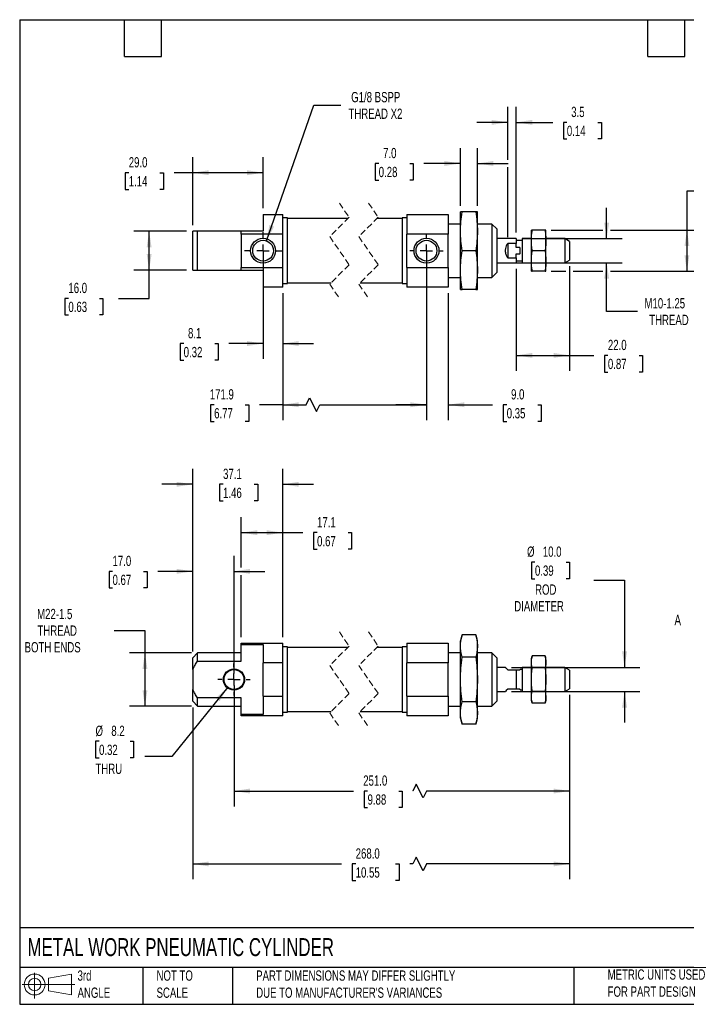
# Model space of a CAD drawing. Header units: millimetres. Extents: x 13 to 546, y 13 to 419.
# Tile 1 of 2: x 13 to 288, y 13 to 419. Entities that reach past the tile are written whole.
import ezdxf

# ---------------------------------------------------------------- set-up
doc = ezdxf.new("R2010")
doc.units = ezdxf.units.MM
doc.header["$LTSCALE"] = 2
for name, pattern in [('SLD-Center', [19.05, 15.24, -1.27, 1.27, -1.27]), ('SLD-Dashed', [1.905, 1.27, -0.635]), ('SLD-Solid', [0])]:
    doc.linetypes.add(name, pattern=pattern)
doc.layers.add('CENTER', color=40, linetype='SLD-Center')
doc.layers.add('SLD-DEFPOINTS', color=7, linetype='Continuous')
doc.layers.add('DIMENSIONS', color=140, linetype='SLD-Solid', lineweight=25)
doc.layers.add('TEXT', color=140, linetype='SLD-Solid', lineweight=25)
doc.styles.add('SLDTEXTSTYLE0', font='TXT', dxfattribs={"width": 0.7})
doc.dimstyles.new('SLDDIMSTYLE0', dxfattribs={"dimtxt": 4.316016, "dimasz": 6.604, "dimexe": 0, "dimexo": 0.0625, "dimgap": 1.079004, "dimtad": 0, "dimtih": 1, "dimtoh": 1, "dimrnd": 1e-09, "dimzin": 12, "dimdsep": 46, "dimtxsty": 'SLDTEXTSTYLE0', "dimsah": 1, "dimcen": 0.09, "dimadec": 0, "dimazin": 3, "dimtfac": 1, "dimtofl": 0, "dimtmove": 0, "dimatfit": 3, "dimfxl": 0, "dimfrac": 2, "dimtolj": 1, "dimtzin": 12, "dimarcsym": 0})
doc.dimstyles.new('SLDDIMSTYLE1', dxfattribs={"dimtxt": 4.316016, "dimasz": 6.604, "dimexe": 0, "dimexo": 0.0625, "dimgap": 1.079004, "dimtad": 0, "dimtih": 1, "dimtoh": 1, "dimrnd": 1e-09, "dimzin": 4, "dimdsep": 46, "dimtxsty": 'SLDTEXTSTYLE0', "dimsah": 1, "dimcen": 0.09, "dimadec": 0, "dimazin": 1, "dimtfac": 1, "dimtmove": 0, "dimatfit": 0, "dimfxl": 0, "dimfrac": 2, "dimtolj": 1, "dimtzin": 12, "dimarcsym": 0})
doc.dimstyles.new('SLDDIMSTYLE2', dxfattribs={"dimtxt": 4.316016, "dimasz": 6.604, "dimexe": 0, "dimexo": 0.0625, "dimgap": 1.079004, "dimtad": 0, "dimtih": 1, "dimtoh": 1, "dimrnd": 1e-09, "dimzin": 12, "dimdsep": 46, "dimtxsty": 'SLDTEXTSTYLE0', "dimsah": 1, "dimcen": 0.09, "dimadec": 0, "dimazin": 3, "dimtfac": 1, "dimtmove": 0, "dimatfit": 0, "dimfxl": 0, "dimfrac": 2, "dimtolj": 1, "dimtzin": 12, "dimarcsym": 0})
doc.dimstyles.new('SLDDIMSTYLE3', dxfattribs={"dimtxt": 4.316016, "dimasz": 6.604, "dimexe": 0, "dimexo": 0.0625, "dimgap": 1.079004, "dimtad": 0, "dimtih": 1, "dimtoh": 1, "dimrnd": 1e-09, "dimzin": 4, "dimdsep": 46, "dimtxsty": 'SLDTEXTSTYLE0', "dimsah": 1, "dimcen": 0.09, "dimadec": 0, "dimazin": 1, "dimtfac": 1, "dimtofl": 0, "dimtmove": 0, "dimatfit": 3, "dimfxl": 0, "dimfrac": 2, "dimtolj": 1, "dimtzin": 12, "dimarcsym": 0})
doc.dimstyles.new('SLDDIMSTYLE4', dxfattribs={"dimtxt": 4.316016, "dimasz": 6.604, "dimexe": 0, "dimexo": 0.0625, "dimgap": 1.079004, "dimtad": 0, "dimtih": 1, "dimtoh": 1, "dimrnd": 1e-09, "dimzin": 12, "dimdsep": 46, "dimtxsty": 'SLDTEXTSTYLE0', "dimsah": 1, "dimcen": 0, "dimadec": 0, "dimazin": 3, "dimtfac": 1, "dimtofl": 0, "dimtmove": 0, "dimatfit": 3, "dimfxl": 0, "dimfrac": 2, "dimtolj": 1, "dimtzin": 12, "dimarcsym": 0})
doc.dimstyles.new('SLDDIMSTYLE5', dxfattribs={"dimtxt": 4.316016, "dimasz": 6.604, "dimexe": 0, "dimexo": 0.0625, "dimgap": 1.079004, "dimtad": 0, "dimtih": 1, "dimtoh": 1, "dimrnd": 1e-09, "dimzin": 12, "dimdsep": 46, "dimtxsty": 'SLDTEXTSTYLE0', "dimsah": 1, "dimcen": 0, "dimadec": 0, "dimazin": 3, "dimtfac": 1, "dimtofl": 0, "dimtmove": 0, "dimatfit": 3, "dimfxl": 0, "dimfrac": 2, "dimtolj": 1, "dimtzin": 12, "dimarcsym": 0})

# ---------------------------------------------------------------- blocks, each defined once
blk = doc.blocks.new('Block11')
at = {"color": 7, "linetype": 'SLD-Solid', "lineweight": 18}
for p, q in [((5.18, 10.62), (5.18, 0)), ((10.96, 8.33), (20.35, 10.06)), ((10.96, 3.19), (10.96, 8.33)), ((20.35, 10.06), (20.35, 1.46)), ((0, 5.76), (21.75, 5.76)), ((10.96, 3.19), (20.35, 1.46))]:
    blk.add_line(p, q, dxfattribs=at)
for radius in [4.3, 2.57]:
    blk.add_circle((5.18, 5.76), radius, dxfattribs=at)
blk = doc.blocks.new('Block12')
at = {"layer": 'SLD-DEFPOINTS'}
blk.add_blockref('Block11', (0, 0), dxfattribs=at)
blk = doc.blocks.new('_D')
at = {"layer": 'DIMENSIONS'}
for p, q in [((51.66, 167.04), (64.36, 167.04)), ((64.36, 167.04), (64.36, 157.76)), ((83.55, 157.76), (58.01, 157.76)), ((64.36, 157.76), (64.36, 135.76)), ((83.55, 135.76), (58.01, 135.76))]:
    blk.add_line(p, q, dxfattribs=at)
for points in [[(64.36, 157.76), (63.34, 151.16), (65.38, 151.16)], [(64.36, 135.76), (65.38, 142.36), (63.34, 142.36)]]:
    blk.add_solid(points, dxfattribs=at)
at = {"layer": 'DIMENSIONS', "char_height": 4.233, "attachment_point": 1, "style": 'SLDTEXTSTYLE0'}
for s, insert in [('M22-1.5', (19.88, 175.92)), ('THREAD', (20.03, 169.06)), ('BOTH ENDS', (14.73, 162.2))]:
    blk.add_mtext(s, dxfattribs=dict(at, insert=insert))
blk = doc.blocks.new('_D_1')
at = {"layer": 'DIMENSIONS'}
for p, q in [((84.09, 158.3), (84.09, 197.76)), ((101.09, 149.3), (101.09, 197.76)), ((50.99, 191.41), (49.54, 191.41)), ((49.54, 191.41), (49.54, 184.55)), ((63.82, 191.41), (65.27, 191.41)), ((65.27, 191.41), (65.27, 184.55)), ((84.09, 191.41), (69.67, 191.41)), ((101.09, 191.41), (113.79, 191.41)), ((49.54, 184.55), (50.99, 184.55)), ((65.27, 184.55), (63.82, 184.55))]:
    blk.add_line(p, q, dxfattribs=at)
for points in [[(84.09, 191.41), (77.48, 192.42), (77.48, 190.39)], [(101.09, 191.41), (107.69, 190.39), (107.69, 192.42)]]:
    blk.add_solid(points, dxfattribs=at)
at = {"layer": 'DIMENSIONS', "char_height": 4.233, "attachment_point": 1, "style": 'SLDTEXTSTYLE0'}
for s, insert in [('17.0', (50.99, 197.83)), ('0.67', (50.99, 190.01))]:
    blk.add_mtext(s, dxfattribs=dict(at, insert=insert))
blk = doc.blocks.new('_D_2')
at = {"layer": 'DIMENSIONS'}
for p, q in [((84.09, 158.3), (84.09, 233.67)), ((121.19, 164.3), (121.19, 233.67)), ((84.09, 227.32), (71.39, 227.32)), ((96.58, 227.32), (95.13, 227.32)), ((95.13, 227.32), (95.13, 220.46)), ((109.41, 227.32), (110.86, 227.32)), ((110.86, 227.32), (110.86, 220.46)), ((121.19, 227.32), (133.89, 227.32)), ((95.13, 220.46), (96.58, 220.46)), ((110.86, 220.46), (109.41, 220.46))]:
    blk.add_line(p, q, dxfattribs=at)
for points in [[(84.09, 227.32), (77.48, 228.34), (77.48, 226.31)], [(121.19, 227.32), (127.79, 226.31), (127.79, 228.34)]]:
    blk.add_solid(points, dxfattribs=at)
at = {"layer": 'DIMENSIONS', "char_height": 4.233, "attachment_point": 1, "style": 'SLDTEXTSTYLE0'}
for s, insert in [('37.1', (96.58, 233.75)), ('1.46', (96.58, 225.92))]:
    blk.add_mtext(s, dxfattribs=dict(at, insert=insert))
blk = doc.blocks.new('_D_3')
at = {"layer": 'DIMENSIONS'}
for p, q in [((104.09, 192.93), (104.09, 213.72)), ((121.19, 164.3), (121.19, 213.72)), ((104.09, 207.37), (121.19, 207.37)), ((121.19, 207.37), (129.49, 207.37)), ((135.34, 207.37), (133.89, 207.37)), ((133.89, 207.37), (133.89, 200.51)), ((148.16, 207.37), (149.61, 207.37)), ((149.61, 207.37), (149.61, 200.51)), ((133.89, 200.51), (135.34, 200.51)), ((149.61, 200.51), (148.16, 200.51)), ((104.09, 164.3), (104.09, 189.88))]:
    blk.add_line(p, q, dxfattribs=at)
for points in [[(104.09, 207.37), (110.69, 206.35), (110.69, 208.38)], [(121.19, 207.37), (114.58, 208.38), (114.58, 206.35)]]:
    blk.add_solid(points, dxfattribs=at)
at = {"layer": 'DIMENSIONS', "char_height": 4.233, "attachment_point": 1, "style": 'SLDTEXTSTYLE0'}
for s, insert in [('17.1', (135.34, 213.79)), ('0.67', (135.34, 205.97))]:
    blk.add_mtext(s, dxfattribs=dict(at, insert=insert))
blk = doc.blocks.new('_D_4')
at = {"layer": 'DIMENSIONS'}
for p, q in [((101.09, 144.22), (101.09, 94.39)), ((239.48, 140.37), (239.48, 94.39)), ((176.26, 103.56), (174.85, 100.74)), ((179.08, 97.91), (176.26, 103.56)), ((101.09, 100.74), (150.34, 100.74)), ((156.18, 100.74), (154.74, 100.74)), ((154.74, 100.74), (154.74, 93.88)), ((169.01, 100.74), (170.46, 100.74)), ((170.46, 100.74), (170.46, 93.88)), ((174.85, 100.74), (174.86, 100.74)), ((180.49, 100.74), (179.08, 97.91)), ((239.48, 100.74), (180.49, 100.74)), ((154.74, 93.88), (156.18, 93.88)), ((170.46, 93.88), (169.01, 93.88))]:
    blk.add_line(p, q, dxfattribs=at)
for points in [[(101.09, 100.74), (107.69, 99.72), (107.69, 101.75)], [(239.48, 100.74), (232.88, 101.75), (232.88, 99.72)]]:
    blk.add_solid(points, dxfattribs=at)
at = {"layer": 'DIMENSIONS', "char_height": 4.233, "attachment_point": 1, "style": 'SLDTEXTSTYLE0'}
for s, insert in [('251.0', (154.39, 107.16)), ('9.88', (156.18, 99.33))]:
    blk.add_mtext(s, dxfattribs=dict(at, insert=insert))
blk = doc.blocks.new('_D_5')
at = {"layer": 'DIMENSIONS'}
for p, q in [((239.48, 140.37), (239.48, 64.29)), ((84.09, 135.22), (84.09, 64.29)), ((176.23, 73.46), (174.82, 70.64)), ((179.05, 67.81), (176.23, 73.46)), ((84.09, 70.64), (145.43, 70.64)), ((151.28, 70.64), (149.83, 70.64)), ((149.83, 70.64), (149.83, 63.78)), ((167.7, 70.64), (169.15, 70.64)), ((169.15, 70.64), (169.15, 63.78)), ((174.82, 70.64), (173.55, 70.64)), ((180.46, 70.64), (179.05, 67.81)), ((239.48, 70.64), (180.46, 70.64)), ((149.83, 63.78), (151.28, 63.78)), ((169.15, 63.78), (167.7, 63.78))]:
    blk.add_line(p, q, dxfattribs=at)
for points in [[(84.09, 70.64), (90.69, 69.62), (90.69, 71.65)], [(239.48, 70.64), (232.88, 71.65), (232.88, 69.62)]]:
    blk.add_solid(points, dxfattribs=at)
at = {"layer": 'DIMENSIONS', "char_height": 4.233, "attachment_point": 1, "style": 'SLDTEXTSTYLE0'}
for s, insert in [('268.0', (151.28, 77.06)), ('10.55', (151.28, 69.23))]:
    blk.add_mtext(s, dxfattribs=dict(at, insert=insert))
blk = doc.blocks.new('_D_6')
at = {"layer": 'DIMENSIONS'}
for p, q in [((98.51, 143.57), (75.44, 114.99)), ((45.43, 121.26), (43.98, 121.26)), ((43.98, 121.26), (43.98, 114.4)), ((58.25, 121.26), (59.7, 121.26)), ((59.7, 121.26), (59.7, 114.4)), ((43.98, 114.4), (45.43, 114.4)), ((59.7, 114.4), (58.25, 114.4)), ((75.44, 114.99), (64.33, 114.99))]:
    blk.add_line(p, q, dxfattribs=at)
blk.add_solid([(98.51, 143.57), (93.57, 139.07), (95.15, 137.79)], dxfattribs=at)
at = {"layer": 'DIMENSIONS', "char_height": 4.233, "attachment_point": 1, "style": 'SLDTEXTSTYLE0'}
for s, insert in [('%%c', (43.97, 127.68)), ('8.2', (50.48, 127.68)), ('0.32', (45.43, 119.85)), ('THRU', (43.95, 112.03))]:
    blk.add_mtext(s, dxfattribs=dict(at, insert=insert))
blk = doc.blocks.new('_D_7')
at = {"layer": 'DIMENSIONS'}
for p, q in [((225.22, 195.23), (223.77, 195.23)), ((223.77, 195.23), (223.77, 188.37)), ((238.04, 195.23), (239.49, 195.23)), ((239.49, 195.23), (239.49, 188.37)), ((223.77, 188.37), (225.22, 188.37)), ((239.49, 188.37), (238.04, 188.37)), ((249.48, 187.76), (262.18, 187.76)), ((262.18, 187.76), (262.18, 151.76)), ((215.56, 151.76), (268.53, 151.76)), ((215.56, 141.76), (268.53, 141.76)), ((262.18, 141.76), (262.18, 129.06))]:
    blk.add_line(p, q, dxfattribs=at)
for points in [[(262.18, 151.76), (263.19, 158.36), (261.16, 158.36)], [(262.18, 141.76), (261.16, 135.16), (263.19, 135.16)]]:
    blk.add_solid(points, dxfattribs=at)
at = {"layer": 'DIMENSIONS', "char_height": 4.233, "attachment_point": 1, "style": 'SLDTEXTSTYLE0'}
for s, insert in [('%%c', (221.96, 201.65)), ('10.0', (228.47, 201.65)), ('0.39', (225.22, 193.82)), ('ROD', (225.27, 186)), ('DIAMETER', (216.68, 179.14))]:
    blk.add_mtext(s, dxfattribs=dict(at, insert=insert))
blk = doc.blocks.new('SW_CENTERMARKSYMBOL_0')
at = {"layer": 'CENTER', "color": 0}
for p, q in [((0, 5.08), (0, 6.64)), ((-5.08, 0), (-6.64, 0)), ((0, 0), (-2.54, 0)), ((0, 0), (0, 2.54)), ((0, 0), (0, -2.54)), ((0, 0), (2.54, 0)), ((5.08, 0), (6.64, 0)), ((0, -5.08), (0, -6.64))]:
    blk.add_line(p, q, dxfattribs=at)
blk = doc.blocks.new('_D_9')
at = {"layer": 'DIMENSIONS'}
for p, q in [((113.09, 321.22), (113.09, 279.08)), ((121.19, 306.22), (121.19, 279.08)), ((80.33, 285.43), (78.88, 285.43)), ((78.88, 285.43), (78.88, 278.57)), ((93.15, 285.43), (94.6, 285.43)), ((94.6, 285.43), (94.6, 278.57)), ((113.09, 285.43), (99, 285.43)), ((121.19, 285.43), (133.89, 285.43)), ((78.88, 278.57), (80.33, 278.57)), ((94.6, 278.57), (93.15, 278.57))]:
    blk.add_line(p, q, dxfattribs=at)
for points in [[(113.09, 285.43), (106.48, 286.44), (106.48, 284.41)], [(121.19, 285.43), (127.79, 284.41), (127.79, 286.44)]]:
    blk.add_solid(points, dxfattribs=at)
at = {"layer": 'DIMENSIONS', "char_height": 4.233, "attachment_point": 1, "style": 'SLDTEXTSTYLE0'}
for s, insert in [('8.1', (82.12, 291.85)), ('0.32', (80.33, 284.03))]:
    blk.add_mtext(s, dxfattribs=dict(at, insert=insert))
blk = doc.blocks.new('_D_10')
at = {"layer": 'DIMENSIONS'}
for p, q in [((84.09, 334.3), (84.09, 362.29)), ((113.09, 341.3), (113.09, 362.29)), ((57.67, 355.94), (56.22, 355.94)), ((56.22, 355.94), (56.22, 349.08)), ((70.5, 355.94), (71.95, 355.94)), ((71.95, 355.94), (71.95, 349.08)), ((84.09, 355.94), (76.35, 355.94)), ((113.09, 355.94), (84.09, 355.94)), ((56.22, 349.08), (57.67, 349.08)), ((71.95, 349.08), (70.5, 349.08))]:
    blk.add_line(p, q, dxfattribs=at)
for points in [[(84.09, 355.94), (90.69, 354.92), (90.69, 356.96)], [(113.09, 355.94), (106.48, 356.96), (106.48, 354.92)]]:
    blk.add_solid(points, dxfattribs=at)
at = {"layer": 'DIMENSIONS', "char_height": 4.233, "attachment_point": 1, "style": 'SLDTEXTSTYLE0'}
for s, insert in [('29.0', (57.67, 362.36)), ('1.14', (57.67, 354.54))]:
    blk.add_mtext(s, dxfattribs=dict(at, insert=insert))
blk = doc.blocks.new('_D_11')
at = {"layer": 'DIMENSIONS'}
for p, q in [((81.55, 331.76), (59.74, 331.76)), ((66.09, 315.76), (66.09, 331.76)), ((81.55, 315.76), (59.74, 315.76)), ((66.09, 304.08), (66.09, 315.76)), ((32.78, 304.08), (31.33, 304.08)), ((31.33, 304.08), (31.33, 297.22)), ((45.6, 304.08), (47.05, 304.08)), ((47.05, 304.08), (47.05, 297.22)), ((53.39, 304.08), (66.09, 304.08)), ((31.33, 297.22), (32.78, 297.22)), ((47.05, 297.22), (45.6, 297.22))]:
    blk.add_line(p, q, dxfattribs=at)
for points in [[(66.09, 331.76), (65.07, 325.15), (67.1, 325.15)], [(66.09, 315.76), (67.1, 322.36), (65.07, 322.36)]]:
    blk.add_solid(points, dxfattribs=at)
at = {"layer": 'DIMENSIONS', "char_height": 4.233, "attachment_point": 1, "style": 'SLDTEXTSTYLE0'}
for s, insert in [('16.0', (32.78, 310.5)), ('0.63', (32.78, 302.68))]:
    blk.add_mtext(s, dxfattribs=dict(at, insert=insert))
blk = doc.blocks.new('_D_12')
at = {"layer": 'DIMENSIONS'}
for p, q in [((180.48, 314.39), (180.48, 253.82)), ((121.19, 306.22), (121.19, 253.82)), ((92.89, 260.17), (91.44, 260.17)), ((91.44, 260.17), (91.44, 253.31)), ((105.72, 260.17), (107.17, 260.17)), ((107.17, 260.17), (107.17, 253.31)), ((121.19, 260.17), (111.57, 260.17)), ((121.19, 260.17), (130.83, 260.17)), ((130.83, 260.17), (132.24, 262.99)), ((132.24, 262.99), (135.06, 257.35)), ((135.06, 257.35), (136.47, 260.17)), ((136.47, 260.17), (180.48, 260.17)), ((91.44, 253.31), (92.89, 253.31)), ((107.17, 253.31), (105.72, 253.31))]:
    blk.add_line(p, q, dxfattribs=at)
for points in [[(121.19, 260.17), (127.79, 259.15), (127.79, 261.18)], [(180.48, 260.17), (173.88, 261.18), (173.88, 259.15)]]:
    blk.add_solid(points, dxfattribs=at)
at = {"layer": 'DIMENSIONS', "char_height": 4.233, "attachment_point": 1, "style": 'SLDTEXTSTYLE0'}
for s, insert in [('171.9', (91.1, 266.59)), ('6.77', (92.89, 258.77))]:
    blk.add_mtext(s, dxfattribs=dict(at, insert=insert))
blk = doc.blocks.new('_D_13')
at = {"layer": 'DIMENSIONS'}
for p, q in [((180.48, 321.22), (180.48, 253.82)), ((189.48, 306.22), (189.48, 253.82)), ((180.48, 260.17), (167.78, 260.17)), ((189.48, 260.17), (207.72, 260.17)), ((213.57, 260.17), (212.12, 260.17)), ((212.12, 260.17), (212.12, 253.31)), ((226.4, 260.17), (227.84, 260.17)), ((227.84, 260.17), (227.84, 253.31)), ((212.12, 253.31), (213.57, 253.31)), ((227.84, 253.31), (226.4, 253.31))]:
    blk.add_line(p, q, dxfattribs=at)
for points in [[(180.48, 260.17), (173.88, 261.18), (173.88, 259.15)], [(189.48, 260.17), (196.09, 259.15), (196.09, 261.18)]]:
    blk.add_solid(points, dxfattribs=at)
at = {"layer": 'DIMENSIONS', "char_height": 4.233, "attachment_point": 1, "style": 'SLDTEXTSTYLE0'}
for s, insert in [('9.0', (215.36, 266.59)), ('0.35', (213.57, 258.77))]:
    blk.add_mtext(s, dxfattribs=dict(at, insert=insert))
blk = doc.blocks.new('_D_14')
at = {"layer": 'DIMENSIONS'}
for p, q in [((194.48, 342.3), (194.48, 366.11)), ((201.48, 342.3), (201.48, 366.11)), ((160.78, 359.76), (159.33, 359.76)), ((159.33, 359.76), (159.33, 352.9)), ((173.61, 359.76), (175.05, 359.76)), ((175.05, 359.76), (175.05, 352.9)), ((194.48, 359.76), (179.45, 359.76)), ((201.48, 359.76), (214.18, 359.76)), ((159.33, 352.9), (160.78, 352.9)), ((175.05, 352.9), (173.61, 352.9))]:
    blk.add_line(p, q, dxfattribs=at)
for points in [[(194.48, 359.76), (187.88, 360.77), (187.88, 358.74)], [(201.48, 359.76), (208.09, 358.74), (208.09, 360.77)]]:
    blk.add_solid(points, dxfattribs=at)
at = {"layer": 'DIMENSIONS', "char_height": 4.233, "attachment_point": 1, "style": 'SLDTEXTSTYLE0'}
for s, insert in [('7.0', (162.58, 366.18)), ('0.28', (160.78, 358.36))]:
    blk.add_mtext(s, dxfattribs=dict(at, insert=insert))
blk = doc.blocks.new('_D_15')
at = {"layer": 'DIMENSIONS'}
for p, q in [((254.8, 328.76), (254.8, 341.46)), ((220.02, 328.76), (261.15, 328.76)), ((212.02, 318.76), (261.15, 318.76)), ((254.8, 298.71), (254.8, 318.76)), ((267.5, 298.71), (254.8, 298.71))]:
    blk.add_line(p, q, dxfattribs=at)
for points in [[(254.8, 328.76), (255.81, 335.36), (253.78, 335.36)], [(254.8, 318.76), (253.78, 312.15), (255.81, 312.15)]]:
    blk.add_solid(points, dxfattribs=at)
at = {"layer": 'DIMENSIONS', "char_height": 4.233, "attachment_point": 1, "style": 'SLDTEXTSTYLE0'}
for s, insert in [('M10-1.25', (270.4, 304.17)), ('THREAD', (272.35, 297.31))]:
    blk.add_mtext(s, dxfattribs=dict(at, insert=insert))
blk = doc.blocks.new('_D_16')
at = {"layer": 'DIMENSIONS'}
for p, q in [((300.61, 348.26), (287.91, 348.26)), ((287.91, 348.26), (287.91, 332.26)), ((308.39, 348.26), (306.94, 348.26)), ((306.94, 348.26), (306.94, 341.4)), ((321.22, 348.26), (322.67, 348.26)), ((322.67, 348.26), (322.67, 341.4)), ((306.94, 341.4), (308.39, 341.4)), ((322.67, 341.4), (321.22, 341.4)), ((231.92, 332.26), (253.27, 332.26)), ((256.32, 332.26), (294.26, 332.26)), ((287.91, 332.26), (287.91, 315.26)), ((231.92, 315.26), (237.96, 315.26)), ((241.01, 315.26), (253.27, 315.26)), ((256.32, 315.26), (294.26, 315.26))]:
    blk.add_line(p, q, dxfattribs=at)
for points in [[(287.91, 332.26), (286.89, 325.65), (288.92, 325.65)], [(287.91, 315.26), (288.92, 321.86), (286.89, 321.86)]]:
    blk.add_solid(points, dxfattribs=at)
at = {"layer": 'DIMENSIONS', "char_height": 4.233, "attachment_point": 1, "style": 'SLDTEXTSTYLE0'}
for s, insert in [('17.0', (308.39, 354.68)), ('0.67', (308.39, 346.85))]:
    blk.add_mtext(s, dxfattribs=dict(at, insert=insert))
blk = doc.blocks.new('_D_17')
at = {"layer": 'DIMENSIONS'}
for p, q in [((239.48, 317.37), (239.48, 274.19)), ((217.48, 316.22), (217.48, 274.19)), ((217.48, 280.54), (239.48, 280.54)), ((239.48, 280.54), (249.46, 280.54)), ((255.31, 280.54), (253.86, 280.54)), ((253.86, 280.54), (253.86, 273.68)), ((268.14, 280.54), (269.59, 280.54)), ((269.59, 280.54), (269.59, 273.68)), ((253.86, 273.68), (255.31, 273.68)), ((269.59, 273.68), (268.14, 273.68))]:
    blk.add_line(p, q, dxfattribs=at)
for points in [[(217.48, 280.54), (224.09, 279.52), (224.09, 281.55)], [(239.48, 280.54), (232.88, 281.55), (232.88, 279.52)]]:
    blk.add_solid(points, dxfattribs=at)
at = {"layer": 'DIMENSIONS', "char_height": 4.233, "attachment_point": 1, "style": 'SLDTEXTSTYLE0'}
for s, insert in [('22.0', (255.31, 286.96)), ('0.87', (255.31, 279.13))]:
    blk.add_mtext(s, dxfattribs=dict(at, insert=insert))
blk = doc.blocks.new('_D_18')
at = {"layer": 'DIMENSIONS'}
for p, q in [((213.98, 361.28), (213.98, 383.07)), ((217.48, 331.3), (217.48, 383.07)), ((213.98, 376.72), (201.28, 376.72)), ((217.48, 376.72), (232.53, 376.72)), ((238.38, 376.72), (236.93, 376.72)), ((236.93, 376.72), (236.93, 369.86)), ((251.21, 376.72), (252.66, 376.72)), ((252.66, 376.72), (252.66, 369.86)), ((236.93, 369.86), (238.38, 369.86)), ((252.66, 369.86), (251.21, 369.86)), ((213.98, 329.3), (213.98, 358.23))]:
    blk.add_line(p, q, dxfattribs=at)
for points in [[(213.98, 376.72), (207.38, 377.74), (207.38, 375.7)], [(217.48, 376.72), (224.09, 375.7), (224.09, 377.74)]]:
    blk.add_solid(points, dxfattribs=at)
at = {"layer": 'DIMENSIONS', "char_height": 4.233, "attachment_point": 1, "style": 'SLDTEXTSTYLE0'}
for s, insert in [('3.5', (240.18, 383.14)), ('0.14', (238.38, 375.32))]:
    blk.add_mtext(s, dxfattribs=dict(at, insert=insert))
blk = doc.blocks.new('_D_19')
at = {"layer": 'DIMENSIONS'}
for p, q in [((114.5, 327.8), (134.02, 383.8)), ((134.02, 383.8), (145.13, 383.8))]:
    blk.add_line(p, q, dxfattribs=at)
blk.add_solid([(114.5, 327.8), (117.63, 333.7), (115.71, 334.37)], dxfattribs=at)
at = {"layer": 'DIMENSIONS', "char_height": 4.233, "attachment_point": 1, "style": 'SLDTEXTSTYLE0'}
for s, insert in [('G1/8 BSPP', (149.42, 389.26)), ('THREAD X2', (148.31, 382.4))]:
    blk.add_mtext(s, dxfattribs=dict(at, insert=insert))
blk = doc.blocks.new('SW_CENTERMARKSYMBOL_1')
at = {"layer": 'CENTER', "color": 0}
for p, q in [((0, 5.08), (0, 7.69)), ((-5.08, 0), (-7.69, 0)), ((0, 0), (-2.54, 0)), ((0, 0), (0, 2.54)), ((0, 0), (0, -2.54)), ((0, 0), (2.54, 0)), ((5.08, 0), (7.69, 0)), ((0, -5.08), (0, -7.69))]:
    blk.add_line(p, q, dxfattribs=at)
blk = doc.blocks.new('SW_CENTERMARKSYMBOL_2')
at = {"layer": 'CENTER', "color": 0}
for p, q in [((0, 5.08), (0, 6.82)), ((-5.08, 0), (-6.82, 0)), ((0, 0), (-2.54, 0)), ((0, 0), (0, 2.54)), ((0, 0), (0, -2.54)), ((0, 0), (2.54, 0)), ((5.08, 0), (6.82, 0)), ((0, -5.08), (0, -6.82))]:
    blk.add_line(p, q, dxfattribs=at)

msp = doc.modelspace()

# ---------------------------------------------------------------- linework, layer by layer
at = {"color": 7, "linetype": 'SLD-Dashed', "lineweight": 18}
for p, q in [((144.569, 343.368), (148.569, 337.563)), ((156.569, 343.368), (160.569, 337.563)), ((148.569, 337.563), (140.569, 329.563)), ((160.569, 337.563), (152.569, 329.563)), ((140.569, 329.563), (148.569, 317.953)), ((152.569, 329.563), (160.569, 317.953)), ((148.569, 317.953), (140.569, 309.953)), ((160.569, 317.953), (152.569, 309.953)), ((140.569, 309.953), (144.569, 304.148)), ((152.569, 309.953), (156.569, 304.148)), ((144.569, 166.37), (148.569, 160.565)), ((156.569, 166.37), (160.569, 160.565)), ((148.569, 160.565), (140.569, 152.565)), ((160.569, 160.565), (152.569, 152.565)), ((140.569, 152.565), (148.569, 140.955)), ((152.569, 152.565), (160.569, 140.955)), ((148.569, 140.955), (140.569, 132.955)), ((160.569, 140.955), (152.569, 132.955)), ((140.569, 132.955), (144.569, 127.15)), ((152.569, 132.955), (156.569, 127.15))]:
    msp.add_line(p, q, dxfattribs=at)
for p, q in [((113.086, 338.758), (113.086, 331.758)), ((113.086, 338.758), (121.186, 338.758)), ((121.186, 330.632), (121.186, 338.758)), ((172.383, 338.758), (189.483, 338.758)), ((172.383, 338.758), (172.383, 330.632)), ((189.483, 338.758), (189.483, 330.632)), ((195.183, 339.758), (194.483, 339.758)), ((194.483, 331.758), (194.483, 339.758)), ((200.783, 339.758), (195.183, 339.758)), ((201.483, 339.758), (200.783, 339.758)), ((201.483, 331.758), (201.483, 339.758)), ((123.186, 337.258), (121.186, 337.258)), ((123.186, 310.258), (123.186, 337.258)), ((148.024, 337.018), (123.186, 337.018)), ((170.383, 337.018), (160.024, 337.018)), ((172.383, 337.258), (170.383, 337.258)), ((170.383, 337.258), (170.383, 310.258)), ((194.483, 334.758), (189.483, 334.758)), ((207.483, 334.758), (201.483, 334.758)), ((209.483, 332.758), (207.483, 334.758)), ((207.483, 334.758), (207.483, 312.758)), ((84.086, 315.758), (84.086, 331.758)), ((86.086, 331.758), (84.086, 331.758)), ((86.086, 315.758), (86.086, 331.758)), ((104.086, 331.758), (86.086, 331.758)), ((104.086, 330.632), (104.086, 331.758)), ((113.086, 331.758), (104.086, 331.758)), ((121.186, 330.632), (104.086, 330.632)), ((104.086, 330.632), (104.086, 316.884)), ((121.186, 316.884), (121.186, 330.632)), ((189.483, 330.632), (172.383, 330.632)), ((172.383, 316.884), (172.383, 330.632)), ((189.483, 316.884), (189.483, 330.632)), ((194.483, 315.758), (194.483, 331.758)), ((201.483, 315.758), (201.483, 331.758)), ((209.483, 332.758), (209.483, 314.758)), ((224.085, 332.258), (223.733, 332.258)), ((223.733, 328.008), (223.733, 332.258)), ((229.381, 332.258), (224.085, 332.258)), ((229.733, 332.258), (229.381, 332.258)), ((229.733, 328.008), (229.733, 332.258)), ((217.483, 328.758), (209.483, 328.758)), ((217.483, 326.758), (213.983, 326.758)), ((213.983, 326.758), (213.983, 320.758)), ((217.483, 328.758), (217.483, 326.758)), ((219.983, 327.958), (217.483, 327.958)), ((217.483, 325.039), (217.483, 326.758)), ((223.733, 328.758), (219.983, 328.758)), ((219.983, 328.758), (219.983, 318.758)), ((223.733, 319.508), (223.733, 328.008)), ((237.483, 328.758), (229.733, 328.758)), ((229.733, 319.508), (229.733, 328.008)), ((239.483, 327.603), (237.483, 328.758)), ((237.483, 328.758), (237.483, 318.758)), ((239.483, 327.603), (239.483, 319.913)), ((200.783, 323.758), (195.183, 323.758)), ((218.983, 325.039), (217.483, 325.039)), ((217.483, 322.477), (218.983, 322.477)), ((217.483, 320.758), (217.483, 322.477)), ((218.983, 325.039), (218.983, 322.477)), ((229.381, 323.758), (224.085, 323.758)), ((209.483, 318.758), (217.483, 318.758)), ((213.983, 320.758), (217.483, 320.758)), ((217.483, 320.758), (217.483, 318.758)), ((217.483, 319.558), (219.983, 319.558)), ((219.983, 318.758), (223.733, 318.758)), ((223.733, 315.258), (223.733, 319.508)), ((229.733, 315.258), (229.733, 319.508)), ((229.733, 318.758), (237.483, 318.758)), ((237.483, 318.758), (239.483, 319.913)), ((84.086, 315.758), (86.086, 315.758)), ((86.086, 315.758), (104.086, 315.758)), ((104.086, 316.884), (121.186, 316.884)), ((104.086, 315.758), (104.086, 316.884)), ((104.086, 315.758), (113.086, 315.758)), ((113.086, 315.758), (113.086, 308.758)), ((121.186, 308.758), (121.186, 316.884)), ((172.383, 316.884), (189.483, 316.884)), ((172.383, 316.884), (172.383, 308.758)), ((189.483, 316.884), (189.483, 308.758)), ((194.483, 307.758), (194.483, 315.758)), ((201.483, 307.758), (201.483, 315.758)), ((207.483, 312.758), (209.483, 314.758)), ((223.733, 315.258), (224.085, 315.258)), ((229.381, 315.258), (224.085, 315.258)), ((229.381, 315.258), (229.733, 315.258)), ((121.186, 310.258), (123.186, 310.258)), ((123.186, 310.498), (141.114, 310.498)), ((153.114, 310.498), (170.383, 310.498)), ((170.383, 310.258), (172.383, 310.258)), ((189.483, 312.758), (194.483, 312.758)), ((201.483, 312.758), (207.483, 312.758)), ((121.186, 308.758), (113.086, 308.758)), ((189.483, 308.758), (172.383, 308.758)), ((194.483, 307.758), (195.183, 307.758)), ((200.783, 307.758), (195.183, 307.758)), ((200.783, 307.758), (201.483, 307.758)), ((195.183, 165.235), (194.483, 162.76)), ((194.483, 160.617), (194.483, 162.76)), ((200.783, 165.235), (195.183, 165.235)), ((201.483, 162.76), (200.783, 165.235)), ((201.483, 160.617), (201.483, 162.76)), ((104.086, 161.191), (104.086, 161.76)), ((104.086, 161.76), (121.186, 161.76)), ((104.086, 161.191), (113.086, 161.191)), ((104.086, 154.31), (104.086, 161.191)), ((113.086, 161.191), (113.086, 153.634)), ((121.186, 153.634), (121.186, 161.76)), ((123.186, 160.26), (121.186, 160.26)), ((123.186, 146.76), (123.186, 160.26)), ((148.024, 160.02), (123.186, 160.02)), ((170.383, 160.02), (160.024, 160.02)), ((172.383, 160.26), (170.383, 160.26)), ((170.383, 160.26), (170.383, 133.26)), ((172.383, 161.76), (172.383, 153.634)), ((172.383, 161.76), (189.483, 161.76)), ((189.483, 161.76), (189.483, 153.634)), ((194.483, 146.76), (194.483, 160.617)), ((201.483, 146.76), (201.483, 160.617)), ((86.086, 157.76), (84.086, 155.76)), ((84.086, 150.883), (84.086, 155.76)), ((104.086, 157.76), (86.086, 157.76)), ((86.086, 154.31), (86.086, 157.76)), ((194.483, 157.76), (189.483, 157.76)), ((200.783, 155.998), (195.183, 155.998)), ((207.483, 157.76), (201.483, 157.76)), ((209.483, 155.76), (207.483, 157.76)), ((207.483, 157.76), (207.483, 135.76)), ((209.483, 155.76), (209.483, 137.76)), ((224.085, 156.575), (223.733, 155.26)), ((223.733, 154.121), (223.733, 155.26)), ((229.381, 156.575), (224.085, 156.575)), ((229.733, 155.26), (229.381, 156.575)), ((229.733, 154.121), (229.733, 155.26)), ((84.086, 150.883), (84.086, 142.637)), ((86.086, 154.31), (104.086, 154.31)), ((121.186, 153.634), (113.086, 153.634)), ((113.086, 139.886), (113.086, 153.634)), ((121.186, 139.886), (121.186, 153.634)), ((189.483, 153.634), (172.383, 153.634)), ((172.383, 139.886), (172.383, 153.634)), ((189.483, 139.886), (189.483, 153.634)), ((213.017, 151.76), (209.483, 151.76)), ((213.983, 150.76), (217.483, 150.76)), ((217.483, 150.76), (217.483, 142.76)), ((217.483, 150.76), (218.983, 150.76)), ((218.983, 150.76), (219.159, 150.936)), ((219.983, 150.96), (219.159, 150.96)), ((223.733, 151.76), (219.983, 151.76)), ((219.983, 151.76), (219.983, 141.76)), ((223.733, 146.76), (223.733, 154.121)), ((229.381, 151.668), (224.085, 151.668)), ((229.733, 146.76), (229.733, 154.121)), ((237.483, 151.76), (229.733, 151.76)), ((239.483, 150.605), (237.483, 151.76)), ((237.483, 151.76), (237.483, 141.76)), ((239.483, 150.605), (239.483, 142.915)), ((123.186, 133.26), (123.186, 146.76)), ((194.483, 132.904), (194.483, 146.76)), ((201.483, 132.904), (201.483, 146.76)), ((223.733, 139.399), (223.733, 146.76)), ((229.733, 139.399), (229.733, 146.76)), ((84.086, 137.76), (84.086, 142.637)), ((217.483, 142.76), (213.983, 142.76)), ((218.983, 142.76), (217.483, 142.76)), ((219.159, 142.56), (219.983, 142.56)), ((237.483, 141.76), (239.483, 142.915)), ((86.086, 135.76), (86.086, 139.21)), ((104.086, 139.21), (86.086, 139.21)), ((104.086, 132.329), (104.086, 139.21)), ((113.086, 139.886), (121.186, 139.886)), ((113.086, 139.886), (113.086, 132.329)), ((121.186, 131.76), (121.186, 139.886)), ((172.383, 139.886), (189.483, 139.886)), ((172.383, 139.886), (172.383, 131.76)), ((189.483, 139.886), (189.483, 131.76)), ((209.483, 141.76), (213.017, 141.76)), ((219.983, 141.76), (223.733, 141.76)), ((223.733, 138.26), (223.733, 139.399)), ((223.733, 138.26), (224.085, 136.945)), ((229.381, 141.853), (224.085, 141.853)), ((229.381, 136.945), (229.733, 138.26)), ((229.733, 141.76), (237.483, 141.76)), ((229.733, 138.26), (229.733, 139.399)), ((84.086, 137.76), (86.086, 135.76)), ((86.086, 135.76), (104.086, 135.76)), ((189.483, 135.76), (194.483, 135.76)), ((200.783, 137.523), (195.183, 137.523)), ((201.483, 135.76), (207.483, 135.76)), ((207.483, 135.76), (209.483, 137.76)), ((229.381, 136.945), (224.085, 136.945)), ((104.086, 131.76), (104.086, 132.329)), ((113.086, 132.329), (104.086, 132.329)), ((121.186, 131.76), (104.086, 131.76)), ((121.186, 133.26), (123.186, 133.26)), ((123.186, 133.5), (141.114, 133.5)), ((153.114, 133.5), (170.383, 133.5)), ((170.383, 133.26), (172.383, 133.26)), ((189.483, 131.76), (172.383, 131.76)), ((194.483, 130.76), (194.483, 132.904)), ((194.483, 130.76), (195.183, 128.285)), ((200.783, 128.285), (201.483, 130.76)), ((201.483, 130.76), (201.483, 132.904)), ((200.783, 128.285), (195.183, 128.285))]:
    msp.add_line(p, q)
at = {"flags": 128}
msp.add_lwpolyline([(213.983, 142.76), (213.401, 142.178), (213.054, 141.831), (213.017, 141.794)], dxfattribs=at)
for centre, radius in [((113.086, 323.758), 5.15), ((113.086, 323.758), 4.283), ((180.483, 323.758), 5.15), ((180.483, 323.758), 4.283), ((101.086, 146.76), 4.4), ((101.086, 146.76), 4.1)]:
    msp.add_circle(centre, radius)
for points, knots in [([(194.483, 331.758), (194.518, 333.094), (194.587, 335.775), (194.984, 338.427), (195.183, 339.758)], [0, 0, 0, 0, 0.4982094, 1, 1, 1, 1]), ([(200.783, 339.758), (200.981, 338.434), (201.379, 335.781), (201.448, 333.1), (201.483, 331.758)], [0, 0, 0, 0, 0.4992925, 1, 1, 1, 1]), ([(195.183, 323.758), (194.985, 325.082), (194.587, 327.735), (194.518, 330.416), (194.483, 331.758)], [0, 0, 0, 0, 0.49929249, 1, 1, 1, 1]), ([(201.483, 331.758), (201.449, 330.422), (201.379, 327.741), (200.982, 325.089), (200.783, 323.758)], [0, 0, 0, 0, 0.4982095, 1, 1, 1, 1]), ([(223.733, 328.008), (223.75, 328.717), (223.785, 330.141), (223.985, 331.551), (224.085, 332.258)], [0, 0, 0, 0, 0.4983911, 1, 1, 1, 1]), ([(229.381, 332.258), (229.481, 331.554), (229.681, 330.144), (229.716, 328.721), (229.733, 328.008)], [0, 0, 0, 0, 0.4993636, 1, 1, 1, 1]), ([(213.983, 326.758), (213.772, 326.434), (213.34, 325.768), (213.005, 324.594), (212.947, 323.29), (213.235, 321.942), (213.738, 321.146), (213.983, 320.758)], [0, 0, 0, 0, 0.1800933, 0.3692548, 0.5623451, 0.7868477, 1, 1, 1, 1]), ([(224.085, 323.758), (223.986, 324.462), (223.785, 325.872), (223.751, 327.295), (223.733, 328.008)], [0, 0, 0, 0, 0.4993635, 1, 1, 1, 1]), ([(229.733, 328.008), (229.716, 327.299), (229.681, 325.875), (229.481, 324.465), (229.381, 323.758)], [0, 0, 0, 0, 0.4983912, 1, 1, 1, 1]), ([(194.483, 315.758), (194.518, 317.094), (194.587, 319.775), (194.984, 322.427), (195.183, 323.758)], [0, 0, 0, 0, 0.4982094, 1, 1, 1, 1]), ([(200.783, 323.758), (200.981, 322.434), (201.379, 319.781), (201.448, 317.1), (201.483, 315.758)], [0, 0, 0, 0, 0.4992925, 1, 1, 1, 1]), ([(218.983, 322.477), (219.091, 322.957), (219.283, 323.815), (219.075, 324.665), (218.983, 325.039)], [0, 0, 0, 0, 0.56, 1, 1, 1, 1]), ([(223.733, 319.508), (223.75, 320.217), (223.785, 321.641), (223.985, 323.051), (224.085, 323.758)], [0, 0, 0, 0, 0.4983912, 1, 1, 1, 1]), ([(229.381, 323.758), (229.481, 323.054), (229.681, 321.644), (229.716, 320.221), (229.733, 319.508)], [0, 0, 0, 0, 0.4993635, 1, 1, 1, 1]), ([(224.085, 315.258), (223.986, 315.962), (223.785, 317.372), (223.751, 318.795), (223.733, 319.508)], [0, 0, 0, 0, 0.4993636, 1, 1, 1, 1]), ([(229.733, 319.508), (229.716, 318.799), (229.681, 317.375), (229.481, 315.965), (229.381, 315.258)], [0, 0, 0, 0, 0.4983911, 1, 1, 1, 1]), ([(195.183, 307.758), (194.985, 309.082), (194.587, 311.735), (194.518, 314.416), (194.483, 315.758)], [0, 0, 0, 0, 0.4992925, 1, 1, 1, 1]), ([(201.483, 315.758), (201.449, 314.422), (201.379, 311.741), (200.982, 309.089), (200.783, 307.758)], [0, 0, 0, 0, 0.4982094, 1, 1, 1, 1]), ([(194.483, 160.617), (194.518, 161.39), (194.59, 162.954), (194.984, 164.47), (195.183, 165.235)], [0, 0, 0, 0, 0.4947258, 1, 1, 1, 1]), ([(200.783, 165.235), (200.981, 164.473), (201.376, 162.958), (201.448, 161.394), (201.483, 160.617)], [0, 0, 0, 0, 0.50278272, 1, 1, 1, 1]), ([(195.183, 155.998), (194.985, 156.76), (194.59, 158.275), (194.519, 159.839), (194.483, 160.617)], [0, 0, 0, 0, 0.502783, 1, 1, 1, 1]), ([(201.483, 160.617), (201.448, 159.843), (201.377, 158.279), (200.982, 156.763), (200.783, 155.998)], [0, 0, 0, 0, 0.4947256, 1, 1, 1, 1]), ([(194.483, 146.76), (194.517, 148.302), (194.586, 151.393), (194.984, 154.46), (195.183, 155.998)], [0, 0, 0, 0, 0.498654, 1, 1, 1, 1]), ([(200.783, 155.998), (200.981, 154.468), (201.379, 151.401), (201.448, 148.31), (201.483, 146.76)], [0, 0, 0, 0, 0.4988471, 1, 1, 1, 1]), ([(223.733, 154.121), (223.751, 154.532), (223.786, 155.362), (223.985, 156.168), (224.085, 156.575)], [0, 0, 0, 0, 0.4952522, 1, 1, 1, 1]), ([(229.381, 156.575), (229.481, 156.17), (229.679, 155.364), (229.715, 154.534), (229.733, 154.121)], [0, 0, 0, 0, 0.5025081, 1, 1, 1, 1]), ([(84.086, 150.883), (84.382, 151.473), (84.976, 152.658), (85.715, 153.758), (86.086, 154.31)], [0, 0, 0, 0, 0.497912, 1, 1, 1, 1]), ([(213.017, 151.727), (213.01, 151.733), (212.891, 151.852), (213.624, 151.119), (213.839, 150.905), (213.983, 150.76)], [0, 0, 0, 0, 0.01759308, 0.3378013, 1, 1, 1, 1]), ([(224.085, 151.668), (223.986, 152.073), (223.787, 152.879), (223.751, 153.709), (223.733, 154.121)], [0, 0, 0, 0, 0.502508, 1, 1, 1, 1]), ([(223.733, 146.76), (223.75, 147.579), (223.785, 149.221), (223.985, 150.851), (224.085, 151.668)], [0, 0, 0, 0, 0.4987909, 1, 1, 1, 1]), ([(229.733, 154.121), (229.715, 153.71), (229.68, 152.881), (229.481, 152.075), (229.381, 151.668)], [0, 0, 0, 0, 0.4952523, 1, 1, 1, 1]), ([(229.381, 151.668), (229.481, 150.854), (229.681, 149.224), (229.716, 147.583), (229.733, 146.76)], [0, 0, 0, 0, 0.4989632, 1, 1, 1, 1]), ([(195.183, 137.523), (194.985, 139.052), (194.587, 142.119), (194.518, 145.211), (194.483, 146.76)], [0, 0, 0, 0, 0.4988471, 1, 1, 1, 1]), ([(201.483, 146.76), (201.449, 145.218), (201.38, 142.127), (200.982, 139.06), (200.783, 137.523)], [0, 0, 0, 0, 0.498654, 1, 1, 1, 1]), ([(224.085, 141.853), (223.986, 142.666), (223.785, 144.296), (223.751, 145.938), (223.733, 146.76)], [0, 0, 0, 0, 0.4989632, 1, 1, 1, 1]), ([(229.733, 146.76), (229.716, 145.941), (229.681, 144.299), (229.481, 142.67), (229.381, 141.853)], [0, 0, 0, 0, 0.4987909, 1, 1, 1, 1]), ([(86.086, 139.21), (85.718, 139.759), (84.979, 140.859), (84.384, 142.043), (84.086, 142.637)], [0, 0, 0, 0, 0.4984554, 1, 1, 1, 1]), ([(219.159, 142.584), (219.167, 142.576), (219.247, 142.497), (219.108, 142.635), (218.983, 142.76)], [0, 0, 0, 0, 0.0967787, 1, 1, 1, 1]), ([(223.733, 139.399), (223.751, 139.81), (223.786, 140.639), (223.985, 141.446), (224.085, 141.853)], [0, 0, 0, 0, 0.4952523, 1, 1, 1, 1]), ([(224.085, 136.945), (223.986, 137.35), (223.787, 138.157), (223.751, 138.986), (223.733, 139.399)], [0, 0, 0, 0, 0.5025081, 1, 1, 1, 1]), ([(229.381, 141.853), (229.481, 141.447), (229.679, 140.641), (229.715, 139.812), (229.733, 139.399)], [0, 0, 0, 0, 0.502508, 1, 1, 1, 1]), ([(229.733, 139.399), (229.715, 138.988), (229.68, 138.158), (229.481, 137.352), (229.381, 136.945)], [0, 0, 0, 0, 0.4952522, 1, 1, 1, 1]), ([(194.483, 132.904), (194.518, 133.677), (194.59, 135.242), (194.984, 136.757), (195.183, 137.523)], [0, 0, 0, 0, 0.4947256, 1, 1, 1, 1]), ([(200.783, 137.523), (200.981, 136.761), (201.376, 135.245), (201.448, 133.681), (201.483, 132.904)], [0, 0, 0, 0, 0.5027829, 1, 1, 1, 1]), ([(195.183, 128.285), (194.985, 129.047), (194.59, 130.562), (194.519, 132.126), (194.483, 132.904)], [0, 0, 0, 0, 0.5027828, 1, 1, 1, 1]), ([(201.483, 132.904), (201.448, 132.13), (201.377, 130.566), (200.982, 129.051), (200.783, 128.285)], [0, 0, 0, 0, 0.4947258, 1, 1, 1, 1])]:
    msp.add_open_spline(points, degree=3, knots=knots)
at = {"layer": 'TEXT'}
for p, q in [((12.7, 419.1), (546.1, 419.1)), ((12.7, 419.1), (12.7, 12.7)), ((55.88, 403.86), (55.88, 419.1)), ((71.12, 403.86), (71.12, 419.1)), ((271.78, 403.86), (271.78, 419.1)), ((287.02, 403.86), (287.02, 419.1)), ((55.88, 403.86), (71.12, 403.86)), ((271.78, 403.86), (287.02, 403.86)), ((546.1, 44.252), (12.7, 44.252)), ((546.1, 27.94), (12.7, 27.94)), ((63.5, 27.94), (63.5, 12.7)), ((100.423, 27.94), (100.423, 12.7)), ((241.293, 27.94), (241.293, 12.7)), ((12.7, 12.7), (546.1, 12.7))]:
    msp.add_line(p, q, dxfattribs=at)

# ---------------------------------------------------------------- block references
at = {"layer": 'CENTER'}
for name, p in [('SW_CENTERMARKSYMBOL_1', (113.086, 323.758)), ('SW_CENTERMARKSYMBOL_2', (180.483, 323.758)), ('SW_CENTERMARKSYMBOL_0', (101.086, 146.76))]:
    msp.add_blockref(name, p, dxfattribs=at)
at = {"layer": 'SLD-DEFPOINTS'}
msp.add_blockref('Block12', (13.676, 15.108), dxfattribs=at)

# ---------------------------------------------------------------- texts
at = {"layer": 'TEXT', "attachment_point": 1, "style": 'SLDTEXTSTYLE0'}
for s, insert, char_height in [('A', (282.769, 173.475), 4.316), ('METAL WORK PNEUMATIC CYLINDER', (15.931, 40.013), 7.40833), ('3rd^JANGLE', (36.564, 26.675), 4.2333), ('NOT TO^JSCALE', (69.15, 26.675), 4.23333), ("PART DIMENSIONS MAY DIFFER SLIGHTLY ^JDUE TO MANUFACTURER'S VARIANCES", (110.239, 26.682), 4.23333), ('METRIC UNITS USED ^JFOR PART DESIGN', (255.209, 27.112), 4.23333)]:
    msp.add_mtext(s, dxfattribs=dict(at, insert=insert, char_height=char_height))

# ---------------------------------------------------------------- dimensions: what is measured, and where the dimension line sits
at = {"layer": 'DIMENSIONS'}
dim = msp.add_diameter_dim_2p(p1=(111.676, 319.714), p2=(114.496, 327.802), text='G1/8 BSPP\\PTHREAD X2', dimstyle='SLDDIMSTYLE5', override={"dimpost": '<>'}, dxfattribs=at)
dim.commit()
dim.dimension.update_dxf_attribs({"geometry": '_D_19', "text_midpoint": (164.741, 383.802), "dimtype": 163})
for base, p1, p2, dimstyle, picture, middle in [((213.983, 376.719), (217.483, 328.758), (213.983, 326.758), 'SLDDIMSTYLE2', '_D_18', (244.797, 376.719)), ((194.483, 359.758), (201.483, 339.758), (194.483, 339.758), 'SLDDIMSTYLE1', '_D_14', (167.193, 359.758)), ((113.086, 355.94), (84.086, 331.758), (113.086, 338.758), 'SLDDIMSTYLE3', '_D_10', (64.086, 355.94)), ((121.186, 285.428), (113.086, 323.758), (121.186, 308.758), 'SLDDIMSTYLE2', '_D_9', (86.742, 285.428)), ((189.483, 260.168), (180.483, 323.758), (189.483, 308.758), 'SLDDIMSTYLE1', '_D_13', (219.982, 260.168)), ((217.483, 280.536), (239.483, 319.913), (217.483, 318.758), 'SLDDIMSTYLE3', '_D_17', (261.726, 280.536)), ((121.186, 227.324), (84.086, 155.76), (121.186, 161.76), 'SLDDIMSTYLE2', '_D_2', (102.994, 227.324)), ((121.186, 207.368), (104.086, 161.76), (121.186, 161.76), 'SLDDIMSTYLE0', '_D_3', (141.751, 207.368)), ((84.086, 191.408), (101.086, 146.76), (84.086, 155.76), 'SLDDIMSTYLE1', '_D_1', (57.403, 191.408))]:
    dim = msp.add_linear_dim(base=base, p1=p1, p2=p2, dimstyle=dimstyle, dxfattribs=at)
    dim.commit()
    dim.dimension.update_dxf_attribs({"geometry": picture, "text_midpoint": middle, "dimtype": 160})
for base, p1, p2, picture, middle in [((287.908, 315.258), (229.381, 332.258), (229.381, 315.258), '_D_16', (287.908, 348.257)), ((66.086, 331.758), (84.086, 315.758), (84.086, 331.758), '_D_11', (66.086, 304.078))]:
    dim = msp.add_linear_dim(base=base, p1=p1, p2=p2, angle=90, dimstyle='SLDDIMSTYLE3', dxfattribs=at)
    dim.commit()
    dim.dimension.update_dxf_attribs({"geometry": picture, "text_midpoint": middle, "dimtype": 160})
for base, p1, p2, angle, text, dimstyle, picture, middle in [((254.795, 318.758), (217.483, 328.758), (209.483, 318.758), 90, 'M10-1.25\\PTHREAD', 'SLDDIMSTYLE2', '_D_15', (254.795, 298.715)), ((262.176, 151.76), (213.017, 141.76), (213.017, 151.76), 90, '%%c<>\\PROD\\PDIAMETER', 'SLDDIMSTYLE1', '_D_7', (262.176, 187.758)), ((64.359, 135.76), (86.086, 157.76), (86.086, 135.76), 90, 'M22-1.5\\PTHREAD\\PBOTH ENDS', 'SLDDIMSTYLE0', '_D', (64.359, 167.036)), ((239.483, 100.737), (101.086, 146.76), (239.483, 142.915), 0, '251.0', 'SLDDIMSTYLE3', '_D_4', (162.597, 100.737))]:
    dim = msp.add_linear_dim(base=base, p1=p1, p2=p2, angle=angle, text=text, dimstyle=dimstyle, dxfattribs=at)
    dim.commit()
    dim.dimension.update_dxf_attribs({"geometry": picture, "text_midpoint": middle, "dimtype": 160})
for base, p1, p2, text, dimstyle, picture, middle in [((180.483, 260.168), (121.186, 308.758), (180.483, 316.935), '171.9', 'SLDDIMSTYLE0', '_D_12', (99.307, 260.168)), ((239.483, 70.635), (84.086, 137.76), (239.483, 142.915), '268.0', 'SLDDIMSTYLE3', '_D_5', (159.491, 70.635))]:
    dim = msp.add_linear_dim(base=base, p1=p1, p2=p2, text=text, dimstyle=dimstyle, dxfattribs=at)
    dim.commit()
    dim.dimension.update_dxf_attribs({"geometry": picture, "text_midpoint": middle, "dimtype": 160})
dim = msp.add_diameter_dim_2p(p1=(103.661, 149.95), p2=(98.511, 143.57), text='<>\\PTHRU', dimstyle='SLDDIMSTYLE4', dxfattribs=at)
dim.commit()
dim.dimension.update_dxf_attribs({"geometry": '_D_6', "text_midpoint": (51.842, 117.218), "dimtype": 163})

doc.saveas('drawing.dxf')
